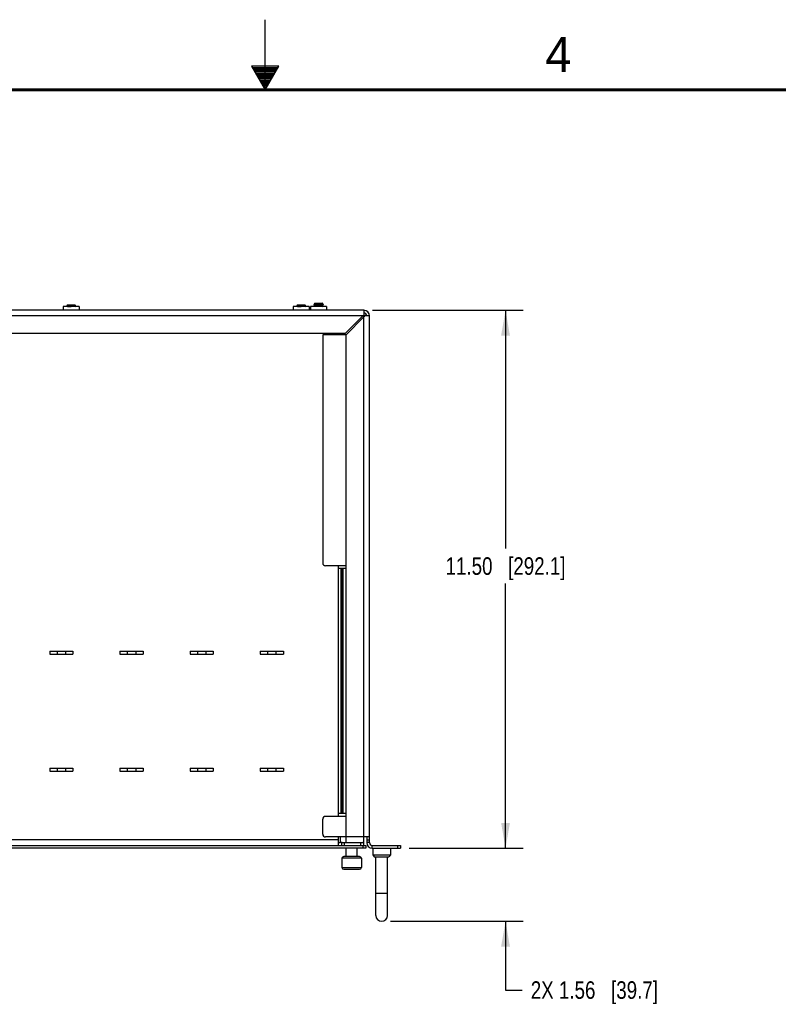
# Model space of a CAD drawing. Header units: inches. Extents: x 0 to 34, y 0 to 22.
# Tile 18 of 28: x 15.2 to 20.7, y 15 to 22. Entities that reach past the tile are written whole.
import ezdxf

# ---------------------------------------------------------------- set-up
doc = ezdxf.new("R2010")
doc.units = ezdxf.units.IN
doc.header["$LTSCALE"] = 1.87
doc.header["$MEASUREMENT"] = 0
doc.layers.get('0').update_dxf_attribs({"linetype": 'CONTINUOUS'})
doc.layers.add('02___PRT_ALL_AXES', color=7, linetype='CONTINUOUS')
doc.layers.add('DIMENSIONS', color=7, linetype='CONTINUOUS')
doc.styles.get("Standard").update_dxf_attribs({"font": 'txt', "width": 0.8})
doc.styles.add('TEXTSTYLE_2', font='txt')
doc.dimstyles.new('DIMSTYLE_1', dxfattribs={"dimtxt": 0.125, "dimasz": 0.18, "dimexe": 0.125, "dimexo": 0.0625, "dimgap": 0.0625, "dimtad": 0, "dimtih": 1, "dimtoh": 1, "dimlfac": 3, "dimzin": 4, "dimdsep": 46, "dimtxsty": 'STANDARD', "dimblk": '_FILLED', "dimblk1": '_FILLED', "dimblk2": '_FILLED', "dimcen": 0.09, "dimazin": 1, "dimtp": 0.001, "dimtm": 0.001, "dimtfac": 1, "dimtofl": 0, "dimtmove": 0, "dimatfit": 3, "dimldrblk": '_FILLED', "dimfxl": 1, "dimtolj": 1, "dimtzin": 4, "dimarcsym": 0})

# ---------------------------------------------------------------- blocks, each defined once
blk = doc.blocks.new('_FILLED')
at = {"color": 0, "linetype": 'BYBLOCK'}
blk.add_solid([(0, 0), (-1, 0.174), (-1, -0.174)], dxfattribs=at)
blk = doc.blocks.new('*D0')
at = {"layer": 'DIMENSIONS', "color": 2, "linetype": 'CONTINUOUS'}
for p, q in [((18.7139, 16.0962), (18.7139, 16.4562)), ((18.0264, 16.0962), (18.8389, 16.0962)), ((17.8931, 15.5755), (18.8389, 15.5755)), ((18.7139, 15.5755), (18.7139, 15.0852)), ((18.7139, 15.0852), (18.8314, 15.0852))]:
    blk.add_line(p, q, dxfattribs=at)
at = {"layer": 'DIMENSIONS', "color": 2, "linetype": 'CONTINUOUS', "xscale": 0.18, "yscale": 0.18, "zscale": 0.18}
for p, rotation in [((18.7139, 16.0962), 270), ((18.7139, 15.5755), 90)]:
    blk.add_blockref('_FILLED', p, dxfattribs=dict(at, rotation=rotation))
at = {"layer": 'DIMENSIONS', "color": 2, "linetype": 'CONTINUOUS', "insert": (18.8939, 15.1477), "char_height": 0.125, "width": 1.425, "attachment_point": 1, "line_spacing_factor": 0.9}
blk.add_mtext('2X 1.56{\\ftxt.shx;\\W1.000000;\\H0.125000; }[39.7]', dxfattribs=at)
blk = doc.blocks.new('*D1')
at = {"layer": 'DIMENSIONS', "color": 2, "linetype": 'CONTINUOUS'}
for p, q in [((17.7664, 19.9295), (18.8389, 19.9295)), ((18.7139, 19.9295), (18.7139, 18.2316)), ((18.7139, 16.0962), (18.7139, 17.9816)), ((18.0264, 16.0962), (18.8389, 16.0962))]:
    blk.add_line(p, q, dxfattribs=at)
at = {"layer": 'DIMENSIONS', "color": 2, "linetype": 'CONTINUOUS', "xscale": 0.18, "yscale": 0.18, "zscale": 0.18}
for p, rotation in [((18.7139, 19.9295), 90), ((18.7139, 16.0962), 270)]:
    blk.add_blockref('_FILLED', p, dxfattribs=dict(at, rotation=rotation))
at = {"layer": 'DIMENSIONS', "color": 2, "linetype": 'CONTINUOUS', "insert": (18.7139, 18.1691), "char_height": 0.125, "width": 1.325, "attachment_point": 2, "line_spacing_factor": 0.9}
blk.add_mtext('11.50{\\ftxt.shx;\\W1.000000;\\H0.125000; }[292.1]', dxfattribs=at)

msp = doc.modelspace()

# ---------------------------------------------------------------- linework, layer by layer
at = {"color": 2, "linetype": 'CONTINUOUS'}
for p, q in [((17, 21.5), (17, 22)), ((16.902, 21.6697), (17, 21.5)), ((17.098, 21.6697), (16.902, 21.6697)), ((16.9076, 21.66), (17.0924, 21.66)), ((16.9134, 21.65), (17.0866, 21.65)), ((16.9192, 21.64), (17.0808, 21.64)), ((16.925, 21.63), (17.0751, 21.63)), ((16.9307, 21.62), (17.0693, 21.62)), ((17, 21.5), (17.098, 21.6697)), ((16.9365, 21.61), (17.0635, 21.61)), ((16.9423, 21.6), (17.0578, 21.6)), ((16.9481, 21.59), (17.052, 21.59)), ((16.9538, 21.58), (17.0462, 21.58)), ((16.9596, 21.57), (17.0404, 21.57)), ((16.9654, 21.56), (17.0347, 21.56)), ((16.9712, 21.55), (17.0289, 21.55)), ((16.9769, 21.54), (17.0231, 21.54)), ((16.9827, 21.53), (17.0173, 21.53)), ((16.9885, 21.52), (17.0116, 21.52)), ((16.9942, 21.51), (17.0058, 21.51))]:
    msp.add_line(p, q, dxfattribs=at)
at = {"color": 3, "linetype": 'CONTINUOUS'}
for p, q in [((17.7039, 19.9295), (11.8906, 19.9295)), ((17.7039, 19.9295), (17.7039, 19.8906)), ((17.6964, 19.8895), (11.8981, 19.8895)), ((17.5697, 19.7628), (17.697, 19.8901)), ((17.5773, 19.7553), (17.7045, 19.8825)), ((17.7039, 16.1762), (17.7039, 19.882)), ((17.7439, 19.8895), (17.705, 19.8895)), ((17.7439, 16.1362), (17.7439, 19.8895)), ((17.5697, 19.7628), (12.0248, 19.7628)), ((17.5773, 19.7553), (17.4106, 19.7553)), ((17.4106, 19.7553), (17.4106, 18.1286)), ((17.5239, 19.7553), (17.5239, 19.7628)), ((17.5773, 16.1362), (17.5773, 19.7553)), ((17.5773, 18.1086), (17.4306, 18.1086)), ((17.5239, 16.3228), (17.5239, 18.1086)), ((17.5773, 18.0886), (17.5239, 18.0886)), ((17.5407, 18.0886), (17.5407, 16.3428)), ((17.5438, 18.0886), (17.5438, 16.3428)), ((17.5555, 16.3428), (17.5555, 18.0886)), ((15.4646, 17.4998), (15.6299, 17.4998)), ((15.4646, 17.4998), (15.4646, 17.4792)), ((15.4646, 17.4792), (15.6299, 17.4792)), ((15.5173, 17.4998), (15.5173, 17.4792)), ((15.5773, 17.4998), (15.5773, 17.4792)), ((15.6299, 17.4998), (15.6299, 17.4792)), ((15.9646, 17.4998), (16.1299, 17.4998)), ((15.9646, 17.4998), (15.9646, 17.4792)), ((15.9646, 17.4792), (16.1299, 17.4792)), ((16.0173, 17.4998), (16.0173, 17.4792)), ((16.0773, 17.4998), (16.0773, 17.4792)), ((16.1299, 17.4998), (16.1299, 17.4792)), ((16.4646, 17.4998), (16.6299, 17.4998)), ((16.4646, 17.4998), (16.4646, 17.4792)), ((16.4646, 17.4792), (16.6299, 17.4792)), ((16.5173, 17.4998), (16.5173, 17.4792)), ((16.5773, 17.4998), (16.5773, 17.4792)), ((16.6299, 17.4998), (16.6299, 17.4792)), ((16.9646, 17.4998), (17.1299, 17.4998)), ((16.9646, 17.4998), (16.9646, 17.4792)), ((16.9646, 17.4792), (17.1299, 17.4792)), ((17.0173, 17.4998), (17.0173, 17.4792)), ((17.0773, 17.4998), (17.0773, 17.4792)), ((17.1299, 17.4998), (17.1299, 17.4792)), ((15.4646, 16.6665), (15.6299, 16.6665)), ((15.4646, 16.6665), (15.4646, 16.6458)), ((15.4646, 16.6458), (15.6299, 16.6458)), ((15.5173, 16.6665), (15.5173, 16.6458)), ((15.5773, 16.6665), (15.5773, 16.6458)), ((15.6299, 16.6665), (15.6299, 16.6458)), ((15.9646, 16.6665), (16.1299, 16.6665)), ((15.9646, 16.6665), (15.9646, 16.6458)), ((15.9646, 16.6458), (16.1299, 16.6458)), ((16.0173, 16.6665), (16.0173, 16.6458)), ((16.0773, 16.6665), (16.0773, 16.6458)), ((16.1299, 16.6665), (16.1299, 16.6458)), ((16.4646, 16.6665), (16.6299, 16.6665)), ((16.4646, 16.6665), (16.4646, 16.6458)), ((16.4646, 16.6458), (16.6299, 16.6458)), ((16.5173, 16.6665), (16.5173, 16.6458)), ((16.5773, 16.6665), (16.5773, 16.6458)), ((16.6299, 16.6665), (16.6299, 16.6458)), ((16.9646, 16.6665), (17.1299, 16.6665)), ((16.9646, 16.6665), (16.9646, 16.6458)), ((16.9646, 16.6458), (17.1299, 16.6458)), ((17.0173, 16.6665), (17.0173, 16.6458)), ((17.0773, 16.6665), (17.0773, 16.6458)), ((17.1299, 16.6665), (17.1299, 16.6458)), ((17.4106, 16.1962), (17.4106, 16.3028)), ((17.5773, 16.3228), (17.4306, 16.3228)), ((17.5773, 16.3428), (17.5239, 16.3428)), ((17.5239, 16.1562), (12.0706, 16.1562)), ((17.7439, 16.1762), (17.4306, 16.1762)), ((17.5239, 16.1162), (17.5239, 16.1762)), ((17.5339, 16.1762), (17.5339, 16.1362)), ((17.7006, 16.1762), (17.7006, 16.1362)), ((17.7173, 16.0962), (11.8773, 16.0962)), ((17.5492, 16.1362), (17.5339, 16.1362)), ((17.7006, 16.1362), (17.6953, 16.1362)), ((17.7639, 16.1162), (17.9639, 16.1162))]:
    msp.add_line(p, q, dxfattribs=at)
at = {"color": 7, "linetype": 'CONTINUOUS'}
for p, q in [((15.5602, 19.9557), (15.5602, 19.9295)), ((15.6743, 19.9557), (15.5602, 19.9557)), ((15.5914, 19.9589), (15.586, 19.9557)), ((15.591, 19.9672), (15.5865, 19.9628)), ((15.5865, 19.9628), (15.5866, 19.9626)), ((15.5866, 19.9626), (15.5912, 19.9599)), ((15.591, 19.9672), (15.6435, 19.9672)), ((15.5913, 19.9588), (15.5913, 19.96)), ((15.6431, 19.9651), (15.6446, 19.966)), ((15.6432, 19.9652), (15.6432, 19.964)), ((15.6499, 19.9602), (15.6433, 19.964)), ((15.6435, 19.9672), (15.6447, 19.9661)), ((15.6447, 19.9661), (15.6446, 19.966)), ((15.6451, 19.9557), (15.6499, 19.9585)), ((15.6501, 19.96), (15.6499, 19.9602)), ((15.6501, 19.9587), (15.6499, 19.9585)), ((15.6501, 19.96), (15.6501, 19.9587)), ((15.6743, 19.9557), (15.6743, 19.9295)), ((17.3147, 19.9557), (17.2005, 19.9557)), ((17.2005, 19.9557), (17.2005, 19.9295)), ((17.2318, 19.9589), (17.2263, 19.9557)), ((17.2313, 19.9672), (17.2269, 19.9628)), ((17.2269, 19.9628), (17.2269, 19.9626)), ((17.2269, 19.9626), (17.2316, 19.9599)), ((17.2313, 19.9672), (17.2838, 19.9672)), ((17.2316, 19.9588), (17.2316, 19.96)), ((17.2834, 19.9651), (17.285, 19.966)), ((17.2836, 19.9652), (17.2836, 19.964)), ((17.2903, 19.9602), (17.2836, 19.964)), ((17.2838, 19.9672), (17.285, 19.9661)), ((17.285, 19.9661), (17.285, 19.966)), ((17.2854, 19.9557), (17.2903, 19.9585)), ((17.2904, 19.96), (17.2903, 19.9602)), ((17.2904, 19.9587), (17.2903, 19.9585)), ((17.2904, 19.96), (17.2904, 19.9587)), ((17.3147, 19.9557), (17.3147, 19.9295)), ((17.4377, 19.9557), (17.3235, 19.9557)), ((17.3235, 19.9557), (17.3235, 19.9295)), ((17.3478, 19.9679), (17.3479, 19.9681)), ((17.3478, 19.9679), (17.3478, 19.9666)), ((17.3478, 19.9666), (17.3479, 19.9664)), ((17.3478, 19.9574), (17.3479, 19.9576)), ((17.3478, 19.9574), (17.3478, 19.9561)), ((17.3478, 19.9561), (17.3479, 19.9559)), ((17.3548, 19.972), (17.3479, 19.9681)), ((17.3479, 19.9664), (17.3546, 19.9626)), ((17.3548, 19.9615), (17.3479, 19.9576)), ((17.3479, 19.9559), (17.3482, 19.9557)), ((17.3543, 19.9804), (17.3499, 19.9759)), ((17.3499, 19.9759), (17.3499, 19.9758)), ((17.3499, 19.9758), (17.3546, 19.9731)), ((17.3543, 19.9804), (17.4068, 19.9804)), ((17.3546, 19.9719), (17.3546, 19.9731)), ((17.3546, 19.9614), (17.3546, 19.9626)), ((17.4061, 19.9557), (17.4066, 19.9561)), ((17.4064, 19.9782), (17.408, 19.9791)), ((17.4064, 19.9677), (17.4133, 19.9717)), ((17.4064, 19.9572), (17.4133, 19.9612)), ((17.4066, 19.9783), (17.4066, 19.9771)), ((17.4133, 19.9733), (17.4066, 19.9772)), ((17.4066, 19.9666), (17.4066, 19.9678)), ((17.4133, 19.9628), (17.4066, 19.9667)), ((17.4066, 19.9561), (17.4066, 19.9573)), ((17.4073, 19.9557), (17.4066, 19.9562)), ((17.4068, 19.9804), (17.408, 19.9792)), ((17.408, 19.9792), (17.408, 19.9791)), ((17.4134, 19.9731), (17.4133, 19.9733)), ((17.4134, 19.9718), (17.4133, 19.9717)), ((17.4133, 19.9628), (17.4134, 19.9626)), ((17.4134, 19.9613), (17.4133, 19.9612)), ((17.4134, 19.9731), (17.4134, 19.9718)), ((17.4134, 19.9613), (17.4134, 19.9626)), ((17.4377, 19.9557), (17.4377, 19.9295)), ((17.6991, 19.8904), (17.7017, 19.8905)), ((17.7017, 19.8905), (17.7039, 19.8901)), ((17.7239, 16.1762), (17.7239, 16.1362)), ((17.7239, 16.1562), (17.7439, 16.1562)), ((11.8773, 16.1162), (17.7173, 16.1162)), ((17.5239, 16.1362), (17.5339, 16.1362)), ((17.5439, 16.1362), (17.5439, 16.1162)), ((17.5492, 16.1362), (17.6953, 16.1362)), ((17.5639, 16.1362), (17.5639, 16.1162)), ((17.6806, 16.1362), (17.6806, 16.1162)), ((17.6973, 16.1162), (17.6973, 16.0962)), ((17.7006, 16.1362), (17.7006, 16.1162)), ((17.7173, 16.1162), (17.7173, 16.0962)), ((17.7439, 16.1362), (17.7239, 16.1362)), ((17.7639, 16.0962), (17.7639, 16.1162)), ((17.7639, 16.0962), (17.9639, 16.0962)), ((17.7681, 16.0962), (17.7681, 16.0495)), ((17.8931, 16.0962), (17.8931, 16.0495)), ((17.9439, 16.1162), (17.9439, 16.0962)), ((17.9639, 16.1162), (17.9639, 16.0962)), ((17.6867, 16.024), (17.5478, 16.024)), ((17.5478, 16.024), (17.5478, 15.9593)), ((17.6736, 16.0371), (17.5609, 16.0371)), ((17.6867, 16.024), (17.6867, 15.9593)), ((17.7681, 16.0495), (17.8931, 16.0495)), ((17.7681, 16.0495), (17.7784, 16.0338)), ((17.7784, 16.0338), (17.8828, 16.0338)), ((17.7889, 15.6172), (17.7889, 16.0338)), ((17.8723, 15.6172), (17.8723, 16.0338)), ((17.8931, 16.0495), (17.8828, 16.0338)), ((17.5478, 15.9593), (17.6867, 15.9593)), ((17.5609, 15.9462), (17.6736, 15.9462)), ((17.8723, 15.7735), (17.7889, 15.7735))]:
    msp.add_line(p, q, dxfattribs=at)
at = {"color": 7, "linetype": 'CONTINUOUS', "const_width": 0.02}
msp.add_lwpolyline([(33.5, 21.5), (0.5, 21.5)], dxfattribs=at)
at = {"color": 3, "linetype": 'CONTINUOUS'}
for centre, radius, start, end in [((17.7039, 19.8895), 0.04, 0, 90), ((17.4306, 18.1286), 0.02, 180, 270), ((17.4306, 16.3028), 0.02, 90, 180), ((17.4306, 16.1962), 0.02, 180, 270), ((17.7639, 16.1362), 0.02, 180, 270)]:
    msp.add_arc(centre, radius, start, end, dxfattribs=at)
at = {"color": 7, "linetype": 'CONTINUOUS'}
for centre, radius, start, end in [((17.7039, 19.8895), 0.02, 0, 90), ((17.7639, 16.1362), 0.04, 180, 270), ((17.5609, 16.024), 0.0131, 90, 180), ((17.6736, 16.024), 0.0131, 0, 90), ((17.5609, 15.9593), 0.0131, 180, 270), ((17.6736, 15.9593), 0.0131, 270, 360), ((17.8306, 15.6172), 0.0417, 180, 360)]:
    msp.add_arc(centre, radius, start, end, dxfattribs=at)
for points, knots in [([(15.5996, 19.9637), (15.5987, 19.9637), (15.5969, 19.9636), (15.5944, 19.9635), (15.5922, 19.9634), (15.5903, 19.9633), (15.5888, 19.9632), (15.5877, 19.963), (15.587, 19.9629), (15.5867, 19.9628), (15.5866, 19.9628), (15.5865, 19.9628)], [0, 0, 0, 0, 0.213114, 0.405101, 0.573237, 0.715288, 0.830061, 0.916249, 0.972865, 0.99001, 1, 1, 1, 1]), ([(15.5899, 19.9557), (15.5922, 19.9559), (15.5977, 19.9563), (15.6066, 19.9569), (15.6164, 19.9574), (15.6249, 19.9578), (15.6315, 19.9581), (15.636, 19.9584), (15.64, 19.9587), (15.6434, 19.9589), (15.6461, 19.9592), (15.6479, 19.9594), (15.649, 19.9596), (15.6496, 19.9597), (15.6499, 19.9598), (15.6501, 19.96), (15.6501, 19.96)], [0, 0, 0, 0, 0.116997, 0.271581, 0.440186, 0.608668, 0.690892, 0.767323, 0.834958, 0.891591, 0.936046, 0.969612, 0.981987, 0.991146, 0.997026, 1, 1, 1, 1]), ([(15.5913, 19.96), (15.5913, 19.9601), (15.5914, 19.9602), (15.5918, 19.9604), (15.5924, 19.9605), (15.5936, 19.9608), (15.5955, 19.961), (15.5984, 19.9613), (15.6021, 19.9616), (15.6063, 19.9619), (15.6108, 19.9622), (15.6155, 19.9625), (15.6203, 19.9628), (15.6249, 19.9631), (15.6294, 19.9635), (15.6335, 19.9638), (15.6369, 19.9641), (15.6397, 19.9644), (15.6414, 19.9646), (15.6425, 19.9648), (15.6428, 19.965), (15.643, 19.965)], [0, 0, 0, 0, 0.003955, 0.011487, 0.023079, 0.03859, 0.080066, 0.136322, 0.207144, 0.289495, 0.378946, 0.470457, 0.560972, 0.652448, 0.740477, 0.820121, 0.887264, 0.939325, 0.977161, 0.990609, 1, 1, 1, 1]), ([(15.6432, 19.964), (15.6432, 19.9639), (15.6431, 19.9637), (15.6427, 19.9636), (15.6421, 19.9634), (15.6409, 19.9632), (15.6389, 19.963), (15.636, 19.9627), (15.6323, 19.9624), (15.628, 19.962), (15.6234, 19.9617), (15.6187, 19.9614), (15.6139, 19.9611), (15.6092, 19.9608), (15.6047, 19.9605), (15.6007, 19.9602), (15.5973, 19.9599), (15.5946, 19.9596), (15.5929, 19.9593), (15.5919, 19.9591), (15.5916, 19.959), (15.5914, 19.9589)], [0, 0, 0, 0, 0.00399, 0.011619, 0.023369, 0.039093, 0.081113, 0.138165, 0.209927, 0.293223, 0.383477, 0.475532, 0.5667, 0.658649, 0.7467, 0.82582, 0.891929, 0.94263, 0.979058, 0.991589, 1, 1, 1, 1]), ([(15.6446, 19.966), (15.6446, 19.9659), (15.6444, 19.9659), (15.6439, 19.9658), (15.6429, 19.9656), (15.6414, 19.9655), (15.6395, 19.9654), (15.6372, 19.9653), (15.6334, 19.9651), (15.628, 19.9648), (15.621, 19.9645), (15.6136, 19.9643), (15.6065, 19.964), (15.6018, 19.9638), (15.5996, 19.9637)], [0, 0, 0, 0, 0.004599, 0.011899, 0.03469, 0.068147, 0.111485, 0.163799, 0.22416, 0.364742, 0.523546, 0.689631, 0.851907, 1, 1, 1, 1]), ([(15.6499, 19.9585), (15.6498, 19.9585), (15.6493, 19.9583), (15.6484, 19.9582), (15.6472, 19.958), (15.6457, 19.9578), (15.6439, 19.9577), (15.6409, 19.9574), (15.6364, 19.9571), (15.6304, 19.9568), (15.6238, 19.9564), (15.6171, 19.9561), (15.6126, 19.9559), (15.6103, 19.9557)], [0, 0, 0, 0, 0.013786, 0.036343, 0.067166, 0.105329, 0.150861, 0.204733, 0.335449, 0.490483, 0.659171, 0.829482, 1, 1, 1, 1]), ([(17.2399, 19.9637), (17.239, 19.9637), (17.2372, 19.9636), (17.2347, 19.9635), (17.2325, 19.9634), (17.2307, 19.9633), (17.2292, 19.9632), (17.2281, 19.963), (17.2274, 19.9629), (17.227, 19.9628), (17.2269, 19.9628), (17.2269, 19.9628)], [0, 0, 0, 0, 0.213114, 0.405101, 0.573237, 0.715288, 0.830061, 0.916249, 0.972865, 0.99001, 1, 1, 1, 1]), ([(17.2302, 19.9557), (17.2326, 19.9559), (17.238, 19.9563), (17.2469, 19.9569), (17.2568, 19.9574), (17.2652, 19.9578), (17.2718, 19.9581), (17.2763, 19.9584), (17.2804, 19.9587), (17.2838, 19.9589), (17.2865, 19.9592), (17.2883, 19.9594), (17.2894, 19.9596), (17.2899, 19.9597), (17.2902, 19.9598), (17.2904, 19.96), (17.2904, 19.96)], [0, 0, 0, 0, 0.116997, 0.271581, 0.440186, 0.608668, 0.690892, 0.767323, 0.834958, 0.891591, 0.936046, 0.969612, 0.981987, 0.991146, 0.997026, 1, 1, 1, 1]), ([(17.2316, 19.96), (17.2316, 19.9601), (17.2318, 19.9602), (17.2321, 19.9604), (17.2327, 19.9605), (17.2339, 19.9608), (17.2359, 19.961), (17.2388, 19.9613), (17.2424, 19.9616), (17.2466, 19.9619), (17.2512, 19.9622), (17.2559, 19.9625), (17.2606, 19.9628), (17.2653, 19.9631), (17.2698, 19.9635), (17.2738, 19.9638), (17.2773, 19.9641), (17.28, 19.9644), (17.2818, 19.9646), (17.2828, 19.9648), (17.2832, 19.965), (17.2833, 19.965)], [0, 0, 0, 0, 0.003955, 0.011487, 0.023079, 0.03859, 0.080066, 0.136322, 0.207144, 0.289495, 0.378946, 0.470457, 0.560972, 0.652448, 0.740477, 0.820121, 0.887264, 0.939325, 0.977161, 0.990609, 1, 1, 1, 1]), ([(17.2836, 19.964), (17.2836, 19.9639), (17.2834, 19.9637), (17.283, 19.9636), (17.2824, 19.9634), (17.2813, 19.9632), (17.2793, 19.963), (17.2763, 19.9627), (17.2726, 19.9624), (17.2684, 19.962), (17.2638, 19.9617), (17.259, 19.9614), (17.2542, 19.9611), (17.2495, 19.9608), (17.245, 19.9605), (17.241, 19.9602), (17.2376, 19.9599), (17.2349, 19.9596), (17.2332, 19.9593), (17.2322, 19.9591), (17.2319, 19.959), (17.2318, 19.9589)], [0, 0, 0, 0, 0.00399, 0.011619, 0.023369, 0.039093, 0.081113, 0.138165, 0.209927, 0.293223, 0.383477, 0.475532, 0.5667, 0.658649, 0.7467, 0.82582, 0.891929, 0.94263, 0.979058, 0.991589, 1, 1, 1, 1]), ([(17.285, 19.966), (17.2849, 19.9659), (17.2847, 19.9659), (17.2842, 19.9658), (17.2833, 19.9656), (17.2818, 19.9655), (17.2798, 19.9654), (17.2775, 19.9653), (17.2737, 19.9651), (17.2683, 19.9648), (17.2613, 19.9645), (17.254, 19.9643), (17.2468, 19.964), (17.2422, 19.9638), (17.2399, 19.9637)], [0, 0, 0, 0, 0.004599, 0.011899, 0.03469, 0.068147, 0.111485, 0.163799, 0.22416, 0.364742, 0.523546, 0.689631, 0.851907, 1, 1, 1, 1]), ([(17.2903, 19.9585), (17.2901, 19.9585), (17.2896, 19.9583), (17.2888, 19.9582), (17.2876, 19.958), (17.2861, 19.9578), (17.2842, 19.9577), (17.2812, 19.9574), (17.2767, 19.9571), (17.2707, 19.9568), (17.2642, 19.9564), (17.2574, 19.9561), (17.2529, 19.9559), (17.2506, 19.9557)], [0, 0, 0, 0, 0.013786, 0.036343, 0.067166, 0.105329, 0.150861, 0.204733, 0.335449, 0.490483, 0.659171, 0.829482, 1, 1, 1, 1]), ([(17.4133, 19.9717), (17.4131, 19.9716), (17.4127, 19.9715), (17.412, 19.9713), (17.411, 19.9712), (17.4097, 19.971), (17.4082, 19.9709), (17.4057, 19.9707), (17.402, 19.9704), (17.3969, 19.9701), (17.3912, 19.9697), (17.3852, 19.9694), (17.3792, 19.9691), (17.3731, 19.9688), (17.3672, 19.9685), (17.3618, 19.9682), (17.3571, 19.9679), (17.3537, 19.9676), (17.3515, 19.9674), (17.3503, 19.9673), (17.3493, 19.9671), (17.3485, 19.9669), (17.348, 19.9668), (17.3478, 19.9667), (17.3478, 19.9666)], [0, 0, 0, 0, 0.007237, 0.018763, 0.034385, 0.053743, 0.076494, 0.103195, 0.168375, 0.247097, 0.335307, 0.427893, 0.519889, 0.612649, 0.703842, 0.788181, 0.860951, 0.918837, 0.941799, 0.961365, 0.977224, 0.988999, 0.996493, 1, 1, 1, 1]), ([(17.4133, 19.9612), (17.4131, 19.9611), (17.4127, 19.961), (17.412, 19.9608), (17.411, 19.9607), (17.4097, 19.9605), (17.4082, 19.9604), (17.4057, 19.9602), (17.402, 19.9599), (17.3969, 19.9596), (17.3912, 19.9592), (17.3852, 19.9589), (17.3792, 19.9586), (17.3731, 19.9583), (17.3672, 19.958), (17.3618, 19.9577), (17.3571, 19.9574), (17.3537, 19.9571), (17.3515, 19.9569), (17.3503, 19.9568), (17.3493, 19.9566), (17.3485, 19.9564), (17.348, 19.9563), (17.3478, 19.9562), (17.3478, 19.9561)], [0, 0, 0, 0, 0.007232, 0.01876, 0.034389, 0.053736, 0.076488, 0.1032, 0.168375, 0.247096, 0.335306, 0.427894, 0.519891, 0.612654, 0.70384, 0.788183, 0.860949, 0.918836, 0.941797, 0.961364, 0.977219, 0.989002, 0.99649, 1, 1, 1, 1]), ([(17.3479, 19.9681), (17.3481, 19.9681), (17.3485, 19.9683), (17.3492, 19.9684), (17.3502, 19.9686), (17.3515, 19.9687), (17.353, 19.9688), (17.3555, 19.9691), (17.3592, 19.9693), (17.3643, 19.9697), (17.37, 19.97), (17.3759, 19.9703), (17.382, 19.9706), (17.3881, 19.9709), (17.3939, 19.9712), (17.3994, 19.9715), (17.4041, 19.9719), (17.4074, 19.9721), (17.4096, 19.9723), (17.4109, 19.9725), (17.4119, 19.9726), (17.4127, 19.9728), (17.4132, 19.9729), (17.4134, 19.9731), (17.4134, 19.9731)], [0, 0, 0, 0, 0.007231, 0.018762, 0.034385, 0.053738, 0.076495, 0.103195, 0.168376, 0.247097, 0.335306, 0.427892, 0.519884, 0.612646, 0.703841, 0.788182, 0.860945, 0.918833, 0.9418, 0.961363, 0.977222, 0.988999, 0.996492, 1, 1, 1, 1]), ([(17.3479, 19.9576), (17.3481, 19.9576), (17.3485, 19.9578), (17.3492, 19.9579), (17.3502, 19.9581), (17.3515, 19.9582), (17.353, 19.9583), (17.3555, 19.9586), (17.3592, 19.9588), (17.3643, 19.9592), (17.37, 19.9595), (17.3759, 19.9598), (17.382, 19.9601), (17.3881, 19.9604), (17.3939, 19.9607), (17.3994, 19.961), (17.4041, 19.9614), (17.4074, 19.9616), (17.4096, 19.9618), (17.4109, 19.962), (17.4119, 19.9621), (17.4127, 19.9623), (17.4132, 19.9624), (17.4134, 19.9626), (17.4134, 19.9626)], [0, 0, 0, 0, 0.007233, 0.018764, 0.034385, 0.053743, 0.07649, 0.103197, 0.168378, 0.247097, 0.335306, 0.427913, 0.51989, 0.612647, 0.703841, 0.788181, 0.860948, 0.918835, 0.941802, 0.961358, 0.97722, 0.989, 0.996489, 1, 1, 1, 1]), ([(17.3629, 19.9769), (17.362, 19.9768), (17.3602, 19.9767), (17.3577, 19.9766), (17.3555, 19.9765), (17.3537, 19.9764), (17.3522, 19.9763), (17.3511, 19.9762), (17.3504, 19.9761), (17.35, 19.976), (17.3499, 19.9759), (17.3499, 19.9759)], [0, 0, 0, 0, 0.213114, 0.405101, 0.573237, 0.715288, 0.830061, 0.916249, 0.972865, 0.99001, 1, 1, 1, 1]), ([(17.3546, 19.9731), (17.3546, 19.9732), (17.3548, 19.9734), (17.3551, 19.9735), (17.3557, 19.9737), (17.3569, 19.9739), (17.3589, 19.9741), (17.3618, 19.9744), (17.3654, 19.9747), (17.3696, 19.9751), (17.3742, 19.9754), (17.3789, 19.9757), (17.3836, 19.9759), (17.3883, 19.9763), (17.3928, 19.9766), (17.3968, 19.9769), (17.4003, 19.9772), (17.403, 19.9775), (17.4048, 19.9777), (17.4058, 19.978), (17.4062, 19.9781), (17.4063, 19.9781)], [0, 0, 0, 0, 0.003955, 0.011487, 0.023079, 0.03859, 0.080066, 0.136322, 0.207144, 0.289495, 0.378946, 0.470457, 0.560972, 0.652448, 0.740477, 0.820121, 0.887264, 0.939325, 0.977161, 0.990609, 1, 1, 1, 1]), ([(17.4064, 19.9677), (17.4063, 19.9676), (17.4059, 19.9675), (17.405, 19.9673), (17.4032, 19.967), (17.4006, 19.9667), (17.3972, 19.9664), (17.3932, 19.9661), (17.3887, 19.9658), (17.3839, 19.9655), (17.3792, 19.9652), (17.3744, 19.9649), (17.3698, 19.9646), (17.3656, 19.9642), (17.3619, 19.9639), (17.3589, 19.9636), (17.3569, 19.9634), (17.3557, 19.9632), (17.3551, 19.963), (17.3548, 19.9629), (17.3546, 19.9627), (17.3546, 19.9626)], [0, 0, 0, 0, 0.008408, 0.02094, 0.057375, 0.108074, 0.17418, 0.253299, 0.34135, 0.433296, 0.524462, 0.61652, 0.706776, 0.790071, 0.861836, 0.918898, 0.960914, 0.976633, 0.988383, 0.996005, 1, 1, 1, 1]), ([(17.4066, 19.9771), (17.4066, 19.977), (17.4064, 19.9768), (17.406, 19.9767), (17.4054, 19.9766), (17.4043, 19.9763), (17.4023, 19.9761), (17.3993, 19.9758), (17.3956, 19.9755), (17.3914, 19.9752), (17.3868, 19.9748), (17.382, 19.9745), (17.3772, 19.9743), (17.3725, 19.9739), (17.368, 19.9736), (17.364, 19.9733), (17.3606, 19.973), (17.3579, 19.9727), (17.3562, 19.9725), (17.3552, 19.9722), (17.3549, 19.9721), (17.3548, 19.972)], [0, 0, 0, 0, 0.00399, 0.011619, 0.023369, 0.039093, 0.081113, 0.138165, 0.209927, 0.293223, 0.383477, 0.475532, 0.5667, 0.658649, 0.7467, 0.82582, 0.891929, 0.94263, 0.979058, 0.991589, 1, 1, 1, 1]), ([(17.3548, 19.9615), (17.3549, 19.9616), (17.3552, 19.9617), (17.3562, 19.962), (17.3579, 19.9622), (17.3606, 19.9625), (17.364, 19.9628), (17.368, 19.9631), (17.3725, 19.9634), (17.3772, 19.9638), (17.382, 19.964), (17.3868, 19.9643), (17.3914, 19.9647), (17.3956, 19.965), (17.3993, 19.9653), (17.4023, 19.9656), (17.4043, 19.9658), (17.4054, 19.9661), (17.406, 19.9662), (17.4064, 19.9664), (17.4066, 19.9665), (17.4066, 19.9666)], [0, 0, 0, 0, 0.008408, 0.02094, 0.057375, 0.108074, 0.17418, 0.253299, 0.34135, 0.433296, 0.524462, 0.61652, 0.706776, 0.790071, 0.861836, 0.918898, 0.960914, 0.976633, 0.988383, 0.996005, 1, 1, 1, 1]), ([(17.408, 19.9791), (17.4079, 19.9791), (17.4077, 19.979), (17.4072, 19.9789), (17.4063, 19.9788), (17.4048, 19.9786), (17.4028, 19.9785), (17.4005, 19.9784), (17.3967, 19.9782), (17.3913, 19.9779), (17.3843, 19.9777), (17.377, 19.9774), (17.3698, 19.9772), (17.3652, 19.977), (17.3629, 19.9769)], [0, 0, 0, 0, 0.004599, 0.011899, 0.03469, 0.068147, 0.111485, 0.163799, 0.22416, 0.364742, 0.523546, 0.689631, 0.851907, 1, 1, 1, 1]), ([(17.4064, 19.9572), (17.4063, 19.9571), (17.4058, 19.957), (17.405, 19.9568), (17.404, 19.9566), (17.402, 19.9564), (17.3989, 19.9561), (17.3963, 19.9559), (17.3948, 19.9557)], [0, 0, 0, 0, 0.045288, 0.115276, 0.208226, 0.321463, 0.617211, 1, 1, 1, 1])]:
    msp.add_open_spline(points, degree=3, knots=knots, dxfattribs=at)
for points in [[(15.643, 19.965), (15.643, 19.965), (15.643, 19.9651), (15.6431, 19.9651)], [(17.2833, 19.965), (17.2834, 19.965), (17.2834, 19.9651), (17.2834, 19.9651)], [(17.4063, 19.9781), (17.4064, 19.9782), (17.4064, 19.9782), (17.4064, 19.9782)], [(17.7045, 19.8895), (17.705, 19.888), (17.7051, 19.8863), (17.7049, 19.8847)], [(17.7045, 19.8825), (17.7045, 19.8825), (17.7045, 19.8825), (17.7045, 19.8825)]]:
    msp.add_open_spline(points, degree=3, dxfattribs=at)
at = {"color": 3, "linetype": 'CONTINUOUS'}
for points, knots in [([(17.697, 19.8901), (17.6973, 19.8904), (17.6979, 19.8909), (17.6995, 19.8916), (17.7008, 19.8917), (17.7017, 19.8916)], [0, 0, 0, 0, 0.254828, 0.50008, 1, 1, 1, 1]), ([(17.7017, 19.8916), (17.7023, 19.8915), (17.7031, 19.8912), (17.7038, 19.8907), (17.7039, 19.8906)], [0, 0, 0, 0, 0.740616, 1, 1, 1, 1]), ([(17.7058, 19.8847), (17.7058, 19.8845), (17.7055, 19.8837), (17.705, 19.883), (17.7045, 19.8825)], [0, 0, 0, 0, 0.24482, 1, 1, 1, 1]), ([(17.705, 19.8895), (17.7055, 19.8888), (17.7062, 19.8872), (17.7061, 19.8855), (17.7058, 19.8847)], [0, 0, 0, 0, 0.503303, 1, 1, 1, 1])]:
    msp.add_open_spline(points, degree=3, knots=knots, dxfattribs=at)
at = {"layer": '02___PRT_ALL_AXES', "color": 7, "linetype": 'CONTINUOUS'}
for p, q in [((17.5779, 16.0371), (17.5779, 16.0962)), ((17.6566, 16.0371), (17.6566, 16.0962))]:
    msp.add_line(p, q, dxfattribs=at)

# ---------------------------------------------------------------- texts
at = {"color": 2, "linetype": 'CONTINUOUS', "insert": (18.9977, 21.8777), "char_height": 0.25, "width": 0.25, "attachment_point": 1, "line_spacing_factor": 0.9, "style": 'TEXTSTYLE_2'}
msp.add_mtext('4', dxfattribs=at)

# ---------------------------------------------------------------- dimensions: what is measured, and where the dimension line sits
at = {"layer": 'DIMENSIONS', "color": 2, "linetype": 'CONTINUOUS'}
dim = msp.add_linear_dim(base=(18.7139, 16.0962), p1=(17.7039, 19.9295), p2=(17.9639, 16.0962), angle=270, dimstyle='DIMSTYLE_1', dxfattribs=at)
dim.commit()
dim.dimension.update_dxf_attribs({"geometry": '*D1', "text_midpoint": (18.7139, 18.1066), "dimtype": 160})
dim = msp.add_linear_dim(base=(18.7139, 15.5755), p1=(17.9639, 16.0962), p2=(17.8306, 15.5755), angle=270, text='2X <>', dimstyle='DIMSTYLE_1', dxfattribs=at)
dim.commit()
dim.dimension.update_dxf_attribs({"geometry": '*D0', "text_midpoint": (19.6064, 15.0852), "dimtype": 160})

doc.saveas('drawing.dxf')
